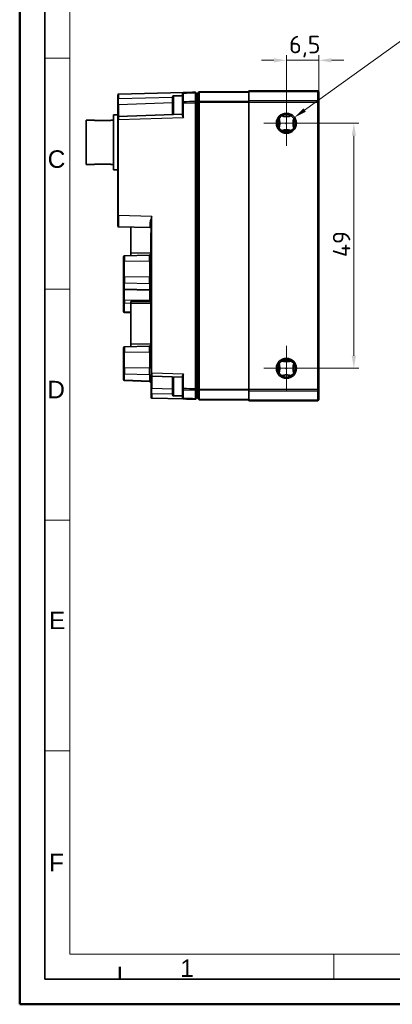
# Model space of a CAD drawing. Header units: millimetres. Extents: x 0 to 420, y 0 to 297.
# Tile 1 of 33: x 0 to 74, y 0 to 197. Entities that reach past the tile are written whole.
import ezdxf

# ---------------------------------------------------------------- set-up
doc = ezdxf.new("R2010")
doc.units = ezdxf.units.MM
doc.layers.get('0').update_dxf_attribs({"lineweight": 25})
for name, color, linetype, lineweight in [('001', 7, 'Continuous', 50), ('Bemaßung (ISO)', 7, 'Continuous', 18), ('Mittelpunktmarkierung (ISO)', 7, 'Continuous', 18), ('Sichtbar (ISO)', 7, 'Continuous', 35), ('Sichtbar schmal (ISO)', 7, 'Continuous', 25)]:
    doc.layers.add(name, color=color, linetype=linetype, lineweight=lineweight)
doc.layers.add('Symbole(DIN)', color=3, linetype='Continuous', lineweight=25, true_color=0x00ff00)
doc.styles.add('Aktuell-DIN', font='arial.ttf')
doc.styles.add('Notiztext (DIN)', font='isocpeur.ttf')
doc.dimstyles.new('Standard (DIN)', dxfattribs={"dimtxt": 3.5, "dimasz": 2.5, "dimexe": 1, "dimexo": 0, "dimgap": 0.7, "dimtad": 1, "dimtoh": 1, "dimrnd": 1e-08, "dimtxsty": 'Notiztext (DIN)', "dimcen": 0.09, "dimdle": 10, "dimclrd": 256, "dimclre": 256, "dimclrt": 256, "dimazin": 2, "dimtfac": 0.514286, "dimtdec": 4, "dimtmove": 0, "dimatfit": 3, "dimfxl": 1, "dimtolj": 1, "dimlwd": -1, "dimlwe": -1, "dimarcsym": 0})

# ---------------------------------------------------------------- blocks, each defined once
blk = doc.blocks.new('*D21')
at = {"layer": 'Bemaßung (ISO)', "transparency": 16777216}
for p, q in [((53.28, 176.17), (67.76, 176.17)), ((66.76, 173.67), (66.76, 129.67)), ((53.28, 127.17), (67.76, 127.17))]:
    blk.add_line(p, q, dxfattribs=at)
for points in [[(66.34, 173.67), (67.18, 173.67), (66.76, 176.17)], [(66.34, 129.67), (67.18, 129.67), (66.76, 127.17)]]:
    blk.add_solid(points, dxfattribs=at)
at = {"layer": 'Defpoints', "color": 0, "transparency": 16777216}
for p in [(53.28, 176.17), (53.28, 127.17), (66.76, 127.17)]:
    blk.add_point(p, dxfattribs=at)
at = {"layer": 'Bemaßung (ISO)', "transparency": 16777216, "insert": (62.56, 149.4), "char_height": 3.5, "attachment_point": 1, "rotation": 90, "style": 'Notiztext (DIN)'}
blk.add_mtext('\\A1;49', dxfattribs=at)
blk = doc.blocks.new('*D22')
at = {"layer": 'Bemaßung (ISO)', "transparency": 16777216}
for p, q in [((53.28, 176.17), (53.28, 189.76)), ((59.78, 180.31), (59.78, 189.76)), ((50.78, 188.76), (48.28, 188.76)), ((53.28, 188.76), (55.78, 188.76)), ((57.28, 188.76), (55.78, 188.76)), ((59.78, 188.76), (57.28, 188.76)), ((62.28, 188.76), (64.78, 188.76))]:
    blk.add_line(p, q, dxfattribs=at)
for points in [[(50.78, 189.17), (50.78, 188.34), (53.28, 188.76)], [(62.28, 189.17), (62.28, 188.34), (59.78, 188.76)]]:
    blk.add_solid(points, dxfattribs=at)
at = {"layer": 'Defpoints', "color": 0, "transparency": 16777216}
for p in [(53.28, 188.76), (59.78, 180.31), (53.28, 176.17)]:
    blk.add_point(p, dxfattribs=at)
at = {"layer": 'Bemaßung (ISO)', "transparency": 16777216, "insert": (53.82, 193.66), "char_height": 3.5, "attachment_point": 1, "style": 'Notiztext (DIN)'}
blk.add_mtext('\\A1;6,5', dxfattribs=at)
blk = doc.blocks.new('*D23')
at = {"layer": 'Bemaßung (ISO)', "transparency": 16777216}
for p, q in [((77.95, 193.95), (56.93, 178.8)), ((116.82, 193.95), (77.95, 193.95)), ((53.19, 176.17), (53.37, 176.17)), ((53.28, 176.08), (53.28, 176.26))]:
    blk.add_line(p, q, dxfattribs=at)
blk.add_solid([(56.69, 179.14), (57.18, 178.47), (54.91, 177.34)], dxfattribs=at)
at = {"layer": 'Defpoints', "color": 0, "transparency": 16777216}
for p in [(54.91, 177.34), (51.66, 175)]:
    blk.add_point(p, dxfattribs=at)
at = {"layer": 'Bemaßung (ISO)', "transparency": 16777216, "insert": (80.77, 199.2), "char_height": 3.5, "attachment_point": 1, "style": 'Notiztext (DIN)'}
blk.add_mtext('\\A1; 2x M4; 6,3 deep', dxfattribs=at)
blk = doc.blocks.new('Ränder Basler-A3')
at = {"layer": '001'}
for p, q in [((0, 0), (0, 297)), ((20, 7.5), (20, 5)), ((420, 0), (0, 0))]:
    blk.add_line(p, q, dxfattribs=at)
at = {"layer": '001', "color": 7, "linetype": 'Continuous', "lineweight": 35}
for p, q in [((5, 5), (5, 292)), ((415, 5), (5, 5))]:
    blk.add_line(p, q, dxfattribs=at)
at = {"layer": '001', "color": 7, "linetype": 'Continuous', "lineweight": 18}
for p, q in [((10, 10), (10, 287)), ((10, 189.16), (5, 189.16)), ((10, 143), (5, 143)), ((10, 96.83), (5, 96.83)), ((10, 50.67), (5, 50.67)), ((227, 10), (10, 10)), ((62.73, 10), (62.73, 5))]:
    blk.add_line(p, q, dxfattribs=at)
at = {"layer": 'Symbole(DIN)', "color": 250, "true_color": 0x3f3f3f, "char_height": 3.5, "attachment_point": 4, "style": 'Aktuell-DIN'}
for s, insert in [('\\fArial|b0|i0;C', (5.59, 168.98)), ('\\fArial|b0|i0;D', (5.5, 122.92)), ('\\fArial|b0|i0;E', (5.84, 76.77)), ('\\fArial|b0|i0;F', (5.83, 28.35)), ('\\fArial|b0|i0;1', (32.06, 7.21))]:
    blk.add_mtext(s, dxfattribs=dict(at, insert=insert))

msp = doc.modelspace()

# ---------------------------------------------------------------- linework, layer by layer
at = {"layer": 'Mittelpunktmarkierung (ISO)', "linetype": 'Continuous'}
for p, q in [((53.2836, 180.6733), (53.2836, 171.6733)), ((57.7836, 176.1733), (48.7836, 176.1733)), ((53.2836, 131.6733), (53.2836, 122.6733)), ((57.7836, 127.1733), (48.7836, 127.1733))]:
    msp.add_line(p, q, dxfattribs=at)
at = {"layer": 'Sichtbar (ISO)'}
for p, q in [((19.5736, 181.1418), (19.5736, 181.771)), ((19.5736, 181.1418), (19.5736, 179.9204)), ((19.7683, 181.9709), (32.7283, 182.3103)), ((30.5336, 178.0733), (30.5336, 181.4733)), ((30.7336, 181.6733), (32.5336, 181.6733)), ((32.5336, 182.0698), (32.5336, 180.3175)), ((35.5836, 181.6733), (35.3336, 181.6733)), ((35.5836, 182.2233), (35.8336, 182.4733)), ((35.5836, 182.2233), (35.5836, 182.2028)), ((35.5836, 180.3543), (35.5836, 182.2028)), ((35.8336, 182.4733), (45.7836, 182.4733)), ((35.8336, 182.3505), (35.8336, 182.4733)), ((35.8336, 182.3505), (35.8336, 180.556)), ((45.7836, 182.6733), (59.5336, 182.6733)), ((45.7836, 182.6733), (45.7836, 182.4686)), ((45.7836, 180.7174), (45.7836, 182.4686)), ((59.5336, 182.6733), (59.5336, 182.4686)), ((59.7836, 182.4233), (59.5336, 182.6733)), ((59.5336, 180.7174), (59.5336, 182.4686)), ((59.7836, 182.3209), (59.7836, 182.4233)), ((59.7836, 182.3209), (59.7836, 180.5157)), ((19.5736, 179.9204), (19.5736, 177.3263)), ((32.5336, 180.2371), (32.5336, 177.7467)), ((35.3336, 180.6733), (35.5836, 180.6733)), ((35.5836, 180.3543), (35.5836, 180.314)), ((35.5836, 123.0325), (35.5836, 180.314)), ((35.8336, 180.314), (35.8336, 180.556)), ((35.8336, 180.314), (35.8336, 123.0325)), ((45.7836, 180.7174), (45.7836, 180.314)), ((45.7836, 123.0325), (45.7836, 180.314)), ((59.5336, 180.7174), (59.5336, 180.314)), ((59.5336, 123.0325), (59.5336, 180.314)), ((59.7836, 180.314), (59.7836, 180.5157)), ((59.7836, 180.314), (59.7836, 123.0325)), ((18.7236, 166.8733), (18.7236, 177.8733)), ((19.5736, 177.8733), (18.7236, 177.8733)), ((19.5736, 176.8265), (19.5736, 177.3263)), ((32.5336, 177.9619), (19.7667, 177.5262)), ((13.2736, 167.9483), (13.2736, 176.7983)), ((14.9736, 176.7983), (13.2736, 176.7983)), ((14.9736, 176.7983), (14.9736, 176.7253)), ((18.1736, 176.7253), (14.9736, 176.7253)), ((18.7236, 176.7983), (18.1736, 176.7983)), ((18.1736, 176.7253), (18.1736, 176.7983)), ((19.5736, 176.8265), (19.5736, 157.7801)), ((51.7836, 175.2719), (51.7836, 177.0746)), ((54.1849, 174.6733), (52.3822, 174.6733)), ((14.9736, 167.9483), (13.2736, 167.9483)), ((14.9736, 168.0212), (18.1736, 168.0212)), ((14.9736, 168.0212), (14.9736, 167.9483)), ((18.1736, 167.9483), (18.1736, 168.0212)), ((18.7236, 167.9483), (18.1736, 167.9483)), ((19.5736, 166.8733), (18.7236, 166.8733)), ((19.5736, 155.6808), (19.5736, 157.7801)), ((26.2336, 156.2756), (26.2336, 126.2927)), ((19.7683, 155.4808), (26.0388, 155.3166)), ((22.2336, 155.4163), (22.2336, 150.2095)), ((26.1836, 152.2733), (26.1836, 154.2733)), ((26.2336, 154.2733), (26.1836, 154.2733)), ((26.1836, 152.2733), (26.1836, 131.2733)), ((20.9266, 149.6327), (25.944, 149.808)), ((22.2336, 149.6784), (22.2336, 150.2095)), ((20.7336, 148.6497), (20.7336, 149.4329)), ((20.7336, 148.6497), (20.7336, 145.5411)), ((20.7336, 144.4126), (20.7336, 145.5411)), ((20.7336, 144.4126), (20.7336, 143.1776)), ((20.7336, 143.1372), (20.7336, 143.1776)), ((20.7336, 143.1372), (20.7336, 140.9041)), ((20.9266, 142.9373), (25.944, 142.7621)), ((20.7336, 140.3496), (20.7336, 140.9041)), ((20.7336, 140.3496), (20.7336, 138.5903)), ((22.2336, 140.2119), (22.2336, 140.5048)), ((22.2336, 140.5048), (26.1836, 140.5048)), ((22.2336, 140.2119), (22.2336, 132.0095)), ((26.1099, 140.688), (26.1099, 141.395)), ((20.7336, 138.5136), (20.7336, 138.5903)), ((20.9266, 138.3138), (22.2336, 138.2681)), ((22.2336, 131.4784), (22.2336, 132.0095)), ((20.7336, 130.4497), (20.7336, 131.2329)), ((20.7336, 130.4497), (20.7336, 127.3411)), ((20.9266, 131.4327), (25.944, 131.608)), ((26.1836, 129.2733), (26.1836, 131.2733)), ((26.2336, 129.2733), (26.1836, 129.2733)), ((51.7836, 126.2719), (51.7836, 128.0746)), ((52.3822, 128.6733), (54.1849, 128.6733)), ((20.7336, 126.2126), (20.7336, 127.3411)), ((20.7336, 126.2126), (20.7336, 124.9776)), ((26.2336, 125.7929), (26.2336, 126.2927)), ((20.7336, 124.9372), (20.7336, 124.9776)), ((20.9266, 124.7373), (25.944, 124.5621)), ((26.2336, 125.7929), (26.2336, 123.1795)), ((26.4267, 125.593), (32.5336, 125.3846)), ((30.5336, 121.8733), (30.5336, 125.2733)), ((32.5336, 125.5998), (32.5336, 123.1094)), ((26.2336, 123.1795), (26.2336, 122.0303)), ((32.5336, 123.0291), (32.5336, 121.2767)), ((35.5836, 122.6733), (35.3336, 122.6733)), ((35.5836, 123.0325), (35.5836, 122.9922)), ((35.5836, 121.1437), (35.5836, 122.9922)), ((35.8336, 122.7905), (35.8336, 123.0325)), ((35.8336, 122.7905), (35.8336, 120.996)), ((45.7836, 123.0325), (45.7836, 122.6291)), ((45.7836, 120.8779), (45.7836, 122.6291)), ((59.5336, 123.0325), (59.5336, 122.6291)), ((59.5336, 120.8779), (59.5336, 122.6291)), ((59.7836, 122.8308), (59.7836, 123.0325)), ((59.7836, 122.8308), (59.7836, 121.0256)), ((26.2336, 121.4011), (26.2336, 122.0303)), ((32.7283, 121.0362), (26.4283, 121.2012)), ((30.7336, 121.6733), (32.5336, 121.6733)), ((35.3336, 121.6733), (35.5836, 121.6733)), ((35.5836, 121.1437), (35.5836, 121.1233)), ((35.8336, 120.8733), (35.5836, 121.1233)), ((35.8336, 120.8733), (35.8336, 120.996)), ((45.7836, 120.8733), (35.8336, 120.8733)), ((45.7836, 120.8779), (45.7836, 120.6733)), ((59.5336, 120.6733), (45.7836, 120.6733)), ((59.5336, 120.6733), (59.7836, 120.9233)), ((59.5336, 120.8779), (59.5336, 120.6733)), ((59.7836, 120.9233), (59.7836, 121.0256))]:
    msp.add_line(p, q, dxfattribs=at)
for centre, radius in [((53.2836, 176.1733), 2), ((53.2836, 176.1733), 1.75), ((53.2836, 176.1733), 0.0857), ((53.2836, 127.1733), 2), ((53.2836, 127.1733), 1.75), ((53.2836, 127.1733), 0.0857)]:
    msp.add_circle(centre, radius, dxfattribs=at)
for centre, radius, start, end in [((19.7736, 181.771), 0.2, 91.5, 180), ((30.7336, 181.4733), 0.2, 90, 180), ((32.7336, 182.1103), 0.2, 91.5, 180), ((19.7736, 177.3263), 0.2, 91.954526, 180), ((30.7336, 178.0733), 0.2, 180, 241.650842), ((19.7736, 155.6808), 0.2, 180, 268.5), ((26.0336, 155.1167), 0.2, 0, 88.5), ((20.9336, 149.4329), 0.2, 92, 180), ((25.9336, 150.1078), 0.3, 272, 326.44269), ((20.9336, 143.1372), 0.2, 180, 268), ((25.9336, 142.4623), 0.3, 33.55731, 88), ((20.9336, 138.5136), 0.2, 180, 268), ((20.9336, 131.2329), 0.2, 92, 180), ((25.9336, 131.9078), 0.3, 272, 326.44269), ((20.9336, 124.9372), 0.2, 180, 268), ((25.9336, 124.2623), 0.3, 0, 88), ((26.4336, 125.7929), 0.2, 180, 268.045474), ((30.7336, 125.2733), 0.2, 118.349158, 180), ((26.4336, 121.4011), 0.2, 180, 268.5), ((30.7336, 121.8733), 0.2, 180, 270), ((32.7336, 121.2362), 0.2, 180, 268.5)]:
    msp.add_arc(centre, radius, start, end, dxfattribs=at)
for points, knots in [([(32.5336, 182.1103), (32.5336, 182.1103), (32.5336, 182.11), (32.5336, 182.1068), (32.5336, 182.1006), (32.5336, 182.0851), (32.5336, 182.0779), (32.5336, 182.0698)], [0, 0, 0, 0, 0.00149696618, 0.00149696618, 0.00629615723, 0.00629615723, 0.00929565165, 0.00929565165, 0.00929565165, 0.00929565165]), ([(35.1336, 182.3733), (35.1334, 182.3733), (35.1332, 182.3688), (35.1329, 182.346), (35.133, 182.3209), (35.1334, 182.2779), (35.1334, 182.2676), (35.1336, 182.2567), (35.1336, 182.2547), (35.1336, 182.2528), (35.1336, 182.2508)], [22.25685294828, 22.25685294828, 22.25685294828, 22.25685294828, 22.25998639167, 22.25998639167, 22.2649999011, 22.2649999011, 22.2664478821, 22.2664478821, 22.2664478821, 22.26670606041, 22.26670606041, 22.26670606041, 22.26670606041]), ([(35.1336, 182.2508), (35.1336, 182.0846), (35.1336, 181.9241), (35.1336, 181.6113), (35.1336, 181.4596), (35.1336, 181.1679), (35.1336, 181.0279), (35.1336, 180.7601), (35.1336, 180.6327), (35.1336, 180.5107)], [22.26670606, 22.26670606, 22.26670606, 22.26670606, 22.329817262, 22.329817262, 22.393319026, 22.393319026, 22.456562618, 22.456562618, 22.51967382, 22.51967382, 22.51967382, 22.51967382]), ([(35.3336, 182.1356), (35.3336, 182.1362), (35.3336, 182.1369), (35.3336, 182.1376), (35.3336, 182.1414), (35.3336, 182.1451), (35.3336, 182.1601), (35.3336, 182.1689), (35.3336, 182.1769), (35.3336, 182.1785), (35.3336, 182.1785)], [-22.26670606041, -22.26670606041, -22.26670606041, -22.26670606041, -22.2664478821, -22.2664478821, -22.2664478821, -22.2649999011, -22.2649999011, -22.25998639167, -22.25998639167, -22.25685294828, -22.25685294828, -22.25685294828, -22.25685294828]), ([(35.3336, 180.3537), (35.3336, 180.4786), (35.3336, 180.609), (35.3336, 180.8833), (35.3336, 181.0266), (35.3336, 181.3253), (35.3336, 181.4807), (35.3336, 181.8011), (35.3336, 181.9654), (35.3336, 182.1356)], [-22.51967382, -22.51967382, -22.51967382, -22.51967382, -22.456562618, -22.456562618, -22.393319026, -22.393319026, -22.329817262, -22.329817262, -22.26670606, -22.26670606, -22.26670606, -22.26670606]), ([(32.5336, 180.3175), (32.5336, 180.3145), (32.5336, 180.3112), (32.5336, 180.2963), (32.5336, 180.2822), (32.5336, 180.2572), (32.5336, 180.2471), (32.5336, 180.2371)], [0, 0, 0, 0, 0.00149696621, 0.00149696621, 0.00629615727, 0.00629615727, 0.00929565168, 0.00929565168, 0.00929565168, 0.00929565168]), ([(35.1336, 180.5107), (35.1335, 180.5011), (35.1334, 180.4904), (35.133, 180.4448), (35.1329, 180.4027), (35.1332, 180.3286), (35.1334, 180.2989), (35.1336, 180.2689)], [22.5196738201, 22.5196738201, 22.5196738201, 22.5196738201, 22.52137842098, 22.52137842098, 22.52639294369, 22.52639294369, 22.52952702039, 22.52952702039, 22.52952702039, 22.52952702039]), ([(35.1336, 180.2689), (35.1336, 179.4713), (35.1336, 178.6863), (35.1336, 177.0943), (35.1336, 176.3004), (35.1336, 173.9171), (35.1336, 172.3278), (35.1336, 169.1497), (35.1336, 167.5611), (35.1336, 161.2062), (35.1336, 156.4396), (35.1336, 151.6733), (35.1336, 146.9069), (35.1336, 142.1411), (35.1336, 135.7851), (35.1336, 134.1959), (35.1336, 131.0195), (35.1336, 129.4341), (35.1336, 127.0449), (35.1336, 126.2454), (35.1336, 124.6592), (35.1336, 123.8765), (35.1336, 123.0776)], [-0.23770571, -0.23770571, -0.23770571, -0.23770571, 0, 0, 0.23866895, 0.23866895, 0.71530742, 0.71530742, 1.19194797, 1.19194797, 2.62186129, 2.62186129, 2.62186129, 4.0517746, 4.0517746, 4.52841518, 4.52841518, 5.00505364, 5.00505364, 5.24337078, 5.24337078, 5.48142841, 5.48142841, 5.48142841, 5.48142841]), ([(35.3336, 180.2689), (35.3336, 180.2794), (35.3336, 180.2898), (35.3336, 180.3158), (35.3336, 180.3306), (35.3336, 180.3466), (35.3336, 180.3503), (35.3336, 180.3537)], [-22.52952702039, -22.52952702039, -22.52952702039, -22.52952702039, -22.52639294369, -22.52639294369, -22.52137842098, -22.52137842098, -22.5196738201, -22.5196738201, -22.5196738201, -22.5196738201]), ([(35.3336, 123.0776), (35.3336, 123.8765), (35.3336, 124.6592), (35.3336, 126.2454), (35.3336, 127.0449), (35.3336, 129.4341), (35.3336, 131.0195), (35.3336, 134.1959), (35.3336, 135.7851), (35.3336, 142.1411), (35.3336, 146.9069), (35.3336, 151.6733), (35.3336, 156.4396), (35.3336, 161.2062), (35.3336, 167.5611), (35.3336, 169.1497), (35.3336, 172.3278), (35.3336, 173.9171), (35.3336, 176.3004), (35.3336, 177.0943), (35.3336, 178.6863), (35.3336, 179.4713), (35.3336, 180.2689)], [-5.48142841, -5.48142841, -5.48142841, -5.48142841, -5.24337078, -5.24337078, -5.00505364, -5.00505364, -4.52841518, -4.52841518, -4.0517746, -4.0517746, -2.62186129, -2.62186129, -2.62186129, -1.19194797, -1.19194797, -0.71530742, -0.71530742, -0.23866895, -0.23866895, 0, 0, 0.23770571, 0.23770571, 0.23770571, 0.23770571]), ([(32.7283, 177.2688), (32.6835, 177.3513), (32.6354, 177.4397), (32.579, 177.565), (32.5628, 177.6056), (32.5404, 177.6803), (32.5335, 177.7147), (32.5336, 177.7467)], [0, 0, 0, 0, 0.0281710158, 0.0281710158, 0.0422565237, 0.0422565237, 0.0555891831, 0.0555891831, 0.0555891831, 0.0555891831]), ([(52.3822, 177.6733), (52.4476, 177.6362), (52.5175, 177.607), (52.7891, 177.5226), (53.0558, 177.5072), (53.5113, 177.5072), (53.7781, 177.5226), (54.0496, 177.607), (54.1195, 177.6362), (54.1849, 177.6733)], [0.05648451, 0.05648451, 0.05648451, 0.05648451, 0.080483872, 0.080483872, 0.148799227, 0.148799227, 0.217114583, 0.217114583, 0.241113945, 0.241113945, 0.241113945, 0.241113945]), ([(51.7836, 177.0746), (51.7225, 176.7729), (51.6897, 176.4638), (51.6897, 175.8827), (51.7225, 175.5736), (51.7836, 175.2719)], [-2.360164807, -2.360164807, -2.360164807, -2.360164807, -2.272990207, -2.272990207, -2.185815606, -2.185815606, -2.185815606, -2.185815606]), ([(51.7836, 175.2719), (51.8201, 175.3376), (51.8498, 175.4072), (51.9342, 175.6788), (51.9496, 175.9455), (51.9496, 176.401), (51.9342, 176.6678), (51.8498, 176.9393), (51.8201, 177.0089), (51.7836, 177.0746)], [-0.241113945, -0.241113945, -0.241113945, -0.241113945, -0.217114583, -0.217114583, -0.148799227, -0.148799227, -0.080483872, -0.080483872, -0.05648451, -0.05648451, -0.05648451, -0.05648451]), ([(54.7836, 177.0746), (54.7465, 177.0092), (54.7173, 176.9393), (54.6329, 176.6678), (54.6175, 176.401), (54.6175, 175.9455), (54.6329, 175.6788), (54.7173, 175.4072), (54.7465, 175.3373), (54.7836, 175.2719)], [0.05648451, 0.05648451, 0.05648451, 0.05648451, 0.080483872, 0.080483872, 0.148799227, 0.148799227, 0.217114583, 0.217114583, 0.241113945, 0.241113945, 0.241113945, 0.241113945]), ([(54.1849, 174.6733), (54.1192, 174.7098), (54.0496, 174.7395), (53.7781, 174.8239), (53.5113, 174.8393), (53.0558, 174.8393), (52.7891, 174.8239), (52.5175, 174.7395), (52.4479, 174.7098), (52.3822, 174.6733)], [-0.241113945, -0.241113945, -0.241113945, -0.241113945, -0.217114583, -0.217114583, -0.148799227, -0.148799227, -0.080483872, -0.080483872, -0.05648451, -0.05648451, -0.05648451, -0.05648451]), ([(52.3822, 174.6733), (52.5522, 174.6391), (52.7217, 174.6132), (53.129, 174.5754), (53.3962, 174.5729), (53.8391, 174.6118), (54.0169, 174.6392), (54.1849, 174.6733)], [-2.33404663, -2.33404663, -2.33404663, -2.33404663, -2.284091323, -2.284091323, -2.210816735, -2.210816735, -2.160817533, -2.160817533, -2.160817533, -2.160817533]), ([(51.7836, 128.0746), (51.7225, 127.7729), (51.6897, 127.4638), (51.6897, 126.8827), (51.7225, 126.5736), (51.7836, 126.2719)], [2.185815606, 2.185815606, 2.185815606, 2.185815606, 2.272990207, 2.272990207, 2.360164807, 2.360164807, 2.360164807, 2.360164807]), ([(51.7836, 126.2719), (51.8201, 126.3376), (51.8498, 126.4072), (51.9342, 126.6788), (51.9496, 126.9455), (51.9496, 127.401), (51.9342, 127.6678), (51.8498, 127.9393), (51.8201, 128.0089), (51.7836, 128.0746)], [-0.241113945, -0.241113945, -0.241113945, -0.241113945, -0.217114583, -0.217114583, -0.148799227, -0.148799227, -0.080483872, -0.080483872, -0.05648451, -0.05648451, -0.05648451, -0.05648451]), ([(52.3822, 128.6733), (52.5522, 128.7074), (52.7217, 128.7333), (53.129, 128.7711), (53.3962, 128.7737), (53.8391, 128.7347), (54.0169, 128.7073), (54.1849, 128.6733)], [-2.33404663, -2.33404663, -2.33404663, -2.33404663, -2.284091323, -2.284091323, -2.210816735, -2.210816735, -2.160817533, -2.160817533, -2.160817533, -2.160817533]), ([(54.1849, 128.6733), (54.1192, 128.6367), (54.0496, 128.607), (53.7781, 128.5226), (53.5113, 128.5072), (53.0558, 128.5072), (52.7891, 128.5226), (52.5175, 128.607), (52.4479, 128.6367), (52.3822, 128.6733)], [0.05648451, 0.05648451, 0.05648451, 0.05648451, 0.080483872, 0.080483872, 0.148799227, 0.148799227, 0.217114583, 0.217114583, 0.241113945, 0.241113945, 0.241113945, 0.241113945]), ([(54.7836, 128.0746), (54.7465, 128.0092), (54.7173, 127.9393), (54.6329, 127.6678), (54.6175, 127.401), (54.6175, 126.9455), (54.6329, 126.6788), (54.7173, 126.4072), (54.7465, 126.3373), (54.7836, 126.2719)], [0.05648451, 0.05648451, 0.05648451, 0.05648451, 0.080483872, 0.080483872, 0.148799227, 0.148799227, 0.217114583, 0.217114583, 0.241113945, 0.241113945, 0.241113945, 0.241113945]), ([(32.5336, 125.5998), (32.5335, 125.6318), (32.5404, 125.6662), (32.5628, 125.741), (32.579, 125.7815), (32.6354, 125.9068), (32.6835, 125.9953), (32.7283, 126.0777)], [0.1265069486, 0.1265069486, 0.1265069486, 0.1265069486, 0.139839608, 0.139839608, 0.1539251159, 0.1539251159, 0.1820961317, 0.1820961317, 0.1820961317, 0.1820961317]), ([(52.3822, 125.6733), (52.4476, 125.7103), (52.5175, 125.7395), (52.7891, 125.8239), (53.0558, 125.8393), (53.5113, 125.8393), (53.7781, 125.8239), (54.0496, 125.7395), (54.1195, 125.7103), (54.1849, 125.6733)], [1.373051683, 1.373051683, 1.373051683, 1.373051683, 1.397051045, 1.397051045, 1.4653664, 1.4653664, 1.533681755, 1.533681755, 1.557681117, 1.557681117, 1.557681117, 1.557681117]), ([(32.5336, 123.1094), (32.5336, 123.103), (32.5336, 123.0965), (32.5336, 123.0798), (32.5336, 123.07), (32.5336, 123.0485), (32.5336, 123.0375), (32.5336, 123.0291)], [0, 0, 0, 0, 0.00193688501, 0.00193688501, 0.00503590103, 0.00503590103, 0.00929565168, 0.00929565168, 0.00929565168, 0.00929565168]), ([(35.1336, 123.0776), (35.1334, 123.0476), (35.1332, 123.0179), (35.1329, 122.9439), (35.133, 122.9017), (35.1334, 122.8579), (35.1334, 122.8487), (35.1336, 122.8403), (35.1336, 122.8387), (35.1336, 122.8373), (35.1336, 122.8358)], [5.48142840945, 5.48142840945, 5.48142840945, 5.48142840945, 5.4845617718, 5.4845617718, 5.48957515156, 5.48957515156, 5.49102333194, 5.49102333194, 5.49102333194, 5.49128151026, 5.49128151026, 5.49128151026, 5.49128151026]), ([(35.1336, 122.8358), (35.1336, 122.7139), (35.1336, 122.5864), (35.1336, 122.3181), (35.1336, 122.1775), (35.1336, 121.8857), (35.1336, 121.7346), (35.1336, 121.4224), (35.1336, 121.2621), (35.1336, 121.0957)], [5.49128151, 5.49128151, 5.49128151, 5.49128151, 5.554392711, 5.554392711, 5.617894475, 5.617894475, 5.681138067, 5.681138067, 5.74424927, 5.74424927, 5.74424927, 5.74424927]), ([(35.3336, 122.9928), (35.3336, 122.9933), (35.3336, 122.9939), (35.3336, 122.9944), (35.3336, 122.9974), (35.3336, 123.0006), (35.3336, 123.0159), (35.3336, 123.0307), (35.3336, 123.0567), (35.3336, 123.0671), (35.3336, 123.0776)], [-5.49128151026, -5.49128151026, -5.49128151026, -5.49128151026, -5.49102333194, -5.49102333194, -5.49102333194, -5.48957515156, -5.48957515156, -5.4845617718, -5.4845617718, -5.48142840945, -5.48142840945, -5.48142840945, -5.48142840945]), ([(35.3336, 121.211), (35.3336, 121.3813), (35.3336, 121.5455), (35.3336, 121.8651), (35.3336, 122.0199), (35.3336, 122.3187), (35.3336, 122.4627), (35.3336, 122.7375), (35.3336, 122.868), (35.3336, 122.9928)], [-5.74424927, -5.74424927, -5.74424927, -5.74424927, -5.681138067, -5.681138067, -5.617894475, -5.617894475, -5.554392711, -5.554392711, -5.49128151, -5.49128151, -5.49128151, -5.49128151]), ([(32.5336, 121.2767), (32.5336, 121.2715), (32.5336, 121.2666), (32.5336, 121.2552), (32.5336, 121.2495), (32.5336, 121.2393), (32.5336, 121.2362), (32.5336, 121.2362)], [0, 0, 0, 0, 0.00193688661, 0.00193688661, 0.00503590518, 0.00503590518, 0.00929565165, 0.00929565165, 0.00929565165, 0.00929565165]), ([(35.1336, 121.0957), (35.1334, 121.0716), (35.1332, 121.0502), (35.1329, 121.0038), (35.133, 120.9847), (35.1334, 120.9749), (35.1335, 120.9737), (35.1336, 120.9734), (35.1336, 120.9733), (35.1336, 120.9733), (35.1336, 120.9733)], [5.74424926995, 5.74424926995, 5.74424926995, 5.74424926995, 5.74739345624, 5.74739345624, 5.7524241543, 5.7524241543, 5.7538428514, 5.7538428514, 5.7538428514, 5.75410238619, 5.75410238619, 5.75410238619, 5.75410238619]), ([(35.3336, 121.168), (35.3336, 121.168), (35.3336, 121.168), (35.3336, 121.1681), (35.3336, 121.1682), (35.3336, 121.1686), (35.3336, 121.172), (35.3336, 121.1787), (35.3336, 121.195), (35.3336, 121.2025), (35.3336, 121.211)], [-5.75410238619, -5.75410238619, -5.75410238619, -5.75410238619, -5.7538428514, -5.7538428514, -5.7538428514, -5.7524241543, -5.7524241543, -5.74739345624, -5.74739345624, -5.74424926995, -5.74424926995, -5.74424926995, -5.74424926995])]:
    msp.add_open_spline(points, degree=3, knots=knots, dxfattribs=at)
for points, degree in [([(35.1336, 182.3733), (34.3319, 182.3523), (33.5301, 182.3313), (32.7283, 182.3103)], 3), ([(35.1336, 182.3733), (35.3336, 182.1785)], 1), ([(26.1099, 141.395), (26.1099, 141.5232), (26.1498, 141.6377), (26.1836, 141.7314)], 3), ([(26.1252, 140.5049), (26.116, 140.5676), (26.1099, 140.6294), (26.1099, 140.688)], 3), ([(32.7283, 121.0362), (33.5301, 121.0152), (34.3319, 120.9943), (35.1336, 120.9733)], 3)]:
    msp.add_open_spline(points, degree=degree, dxfattribs=at)
at = {"layer": 'Sichtbar schmal (ISO)'}
for p, q in [((19.7683, 181.09), (30.5336, 181.3719)), ((30.7336, 181.6733), (30.7336, 177.9005)), ((32.7283, 180.4782), (32.7283, 182.1887)), ((35.5836, 182.2028), (35.8336, 182.3505)), ((45.7836, 182.3505), (35.8336, 182.3505)), ((59.5336, 182.4686), (45.7836, 182.4686)), ((59.7836, 182.3209), (59.5336, 182.4686)), ((19.7683, 179.8687), (19.7683, 181.09)), ((30.5336, 180.2673), (19.7683, 179.8687)), ((32.5336, 180.2371), (32.7283, 180.2371)), ((32.7283, 177.2688), (32.7283, 180.2371)), ((35.5836, 180.3543), (35.8336, 180.556)), ((35.5836, 180.314), (35.8336, 180.314)), ((35.8336, 180.556), (45.7836, 180.556)), ((45.7836, 180.314), (35.8336, 180.314)), ((45.7836, 180.7174), (59.5336, 180.7174)), ((59.5336, 180.314), (45.7836, 180.314)), ((59.7836, 180.5157), (59.5336, 180.7174)), ((59.5336, 180.314), (59.7836, 180.314)), ((32.7283, 177.2688), (19.7683, 176.8265)), ((19.5736, 176.8265), (19.7683, 176.8265)), ((19.7683, 157.7801), (19.7683, 176.8265)), ((19.5736, 157.7801), (19.7683, 157.7801)), ((19.7683, 157.7801), (26.4283, 157.6057)), ((26.4283, 126.2927), (26.4283, 157.6057)), ((26.2336, 152.2733), (26.1836, 152.2733)), ((20.9266, 149.6327), (20.9266, 148.5759)), ((26.1836, 150.2095), (22.2336, 150.2095)), ((25.944, 148.5112), (25.944, 149.808)), ((20.9266, 145.4673), (20.9266, 148.5759)), ((25.944, 148.5112), (20.9266, 148.5759)), ((25.944, 148.5112), (25.944, 145.4027)), ((20.9266, 145.4673), (20.9266, 144.2268)), ((25.944, 145.4027), (20.9266, 145.4673)), ((20.9266, 142.9919), (20.9266, 144.2268)), ((25.944, 144.064), (20.9266, 144.2268)), ((25.944, 144.064), (25.944, 145.4027)), ((25.944, 144.064), (25.944, 142.829)), ((20.9266, 142.9919), (20.9266, 142.9373)), ((25.944, 142.829), (20.9266, 142.9919)), ((20.9266, 140.8041), (20.9266, 142.9373)), ((25.944, 142.7621), (25.944, 142.829)), ((25.944, 142.7621), (25.944, 142.0626)), ((25.944, 142.0626), (25.944, 140.7165)), ((20.9266, 140.8041), (20.9266, 140.1765)), ((25.944, 140.7165), (20.9266, 140.8041)), ((20.9266, 138.4172), (20.9266, 140.1765)), ((22.2336, 140.137), (20.9266, 140.1765)), ((22.2336, 140.2119), (26.1836, 140.2119)), ((25.944, 140.5048), (25.944, 140.7165)), ((26.1099, 141.395), (26.1836, 141.3959)), ((20.9266, 138.4172), (20.9266, 138.3138)), ((22.2336, 138.3776), (20.9266, 138.4172)), ((26.1836, 132.0095), (22.2336, 132.0095)), ((20.9266, 131.4327), (20.9266, 130.3759)), ((20.9266, 127.2673), (20.9266, 130.3759)), ((25.944, 130.3112), (20.9266, 130.3759)), ((25.944, 130.3112), (25.944, 131.608)), ((25.944, 130.3112), (25.944, 127.2027)), ((26.2336, 131.2733), (26.1836, 131.2733)), ((20.9266, 127.2673), (20.9266, 126.0268)), ((25.944, 127.2027), (20.9266, 127.2673)), ((20.9266, 124.7919), (20.9266, 126.0268)), ((25.944, 125.864), (20.9266, 126.0268)), ((25.944, 125.864), (25.944, 127.2027)), ((26.2336, 126.2927), (26.4283, 126.2927)), ((26.4283, 126.2927), (32.7283, 126.0777)), ((32.7283, 123.1094), (32.7283, 126.0777)), ((20.9266, 124.7919), (20.9266, 124.7373)), ((25.944, 124.629), (20.9266, 124.7919)), ((25.944, 125.864), (25.944, 124.629)), ((25.944, 124.5621), (25.944, 124.629)), ((30.7336, 125.446), (30.7336, 121.6733)), ((26.4283, 122.0821), (26.4283, 123.2312)), ((26.4283, 123.2312), (30.5336, 123.0792)), ((30.5336, 121.9746), (26.4283, 122.0821)), ((32.7283, 123.1094), (32.5336, 123.1094)), ((32.7283, 121.1578), (32.7283, 122.8683)), ((35.5836, 123.0325), (35.8336, 123.0325)), ((35.8336, 122.7905), (35.5836, 122.9922)), ((35.8336, 123.0325), (45.7836, 123.0325)), ((45.7836, 122.7905), (35.8336, 122.7905)), ((45.7836, 123.0325), (59.5336, 123.0325)), ((59.5336, 122.6291), (45.7836, 122.6291)), ((59.5336, 123.0325), (59.7836, 123.0325)), ((59.5336, 122.6291), (59.7836, 122.8308)), ((35.8336, 120.996), (35.5836, 121.1437)), ((35.8336, 120.996), (45.7836, 120.996)), ((45.7836, 120.8779), (59.5336, 120.8779)), ((59.5336, 120.8779), (59.7836, 121.0256))]:
    msp.add_line(p, q, dxfattribs=at)
for centre, major_axis, ratio, start_param, end_param in [((19.7736, 181.1418), (-0.2, 0), 0.25881905, 0, 1.54461639), ((19.7736, 181.2708), (-0.0052, 0.7001), 0.00973792, 0.00018216, 1.83188497), ((32.7336, 182.0698), (-0.2, 0), 0.59460767, 4.73856892, 6.28318531), ((19.7736, 179.9204), (-0.2, 0), 0.25881905, 0, 1.54461639), ((19.7736, 179.3018), (0.0074, 2.2018), 0.0033565, 1.31041053, 2.50899612), ((32.7336, 180.3175), (-0.2, 0), 0.80401599, 4.73856892, 6.28318531), ((19.7736, 176.8261), (-0.0068, 0.7002), 0.00747034, 0.00018211, 1.57008563), ((19.7736, 157.7815), (0.0052, 2.3007), 0.00227418, 1.5714272, 3.14153831), ((26.0336, 157.6176), (0.0052, -2.3009), 0.00227363, 6.28312059, 7.2874845), ((26.0336, 156.2756), (0.2, 0), 0.53621308, 0, 1.53466774), ((20.9336, 148.6497), (-0.2, 0), 0.3692112, 0, 1.53588974), ((25.9336, 148.4005), (-0.3, 0), 0.3692112, 3.7272782, 4.6774824), ((20.9336, 145.5411), (-0.2, 0), 0.3692112, 0, 1.53588974), ((20.9336, 144.4126), (-0.2, 0), 0.92934552, 0, 1.53588974), ((25.9336, 145.292), (0.3, 0), 0.3692112, 0.58568554, 1.53588974), ((25.9336, 143.7854), (0.3, 0), 0.92934552, 0.58568554, 1.53588974), ((20.9336, 143.1776), (-0.2, 0), 0.92934552, 0, 1.53588974), ((25.9336, 142.5504), (0.3, 0), 0.92934552, 0.58568554, 1.53588974), ((25.9336, 141.9127), (0.3, 0), 0.5, 0.58568554, 1.53588974), ((20.9336, 140.9041), (-0.2, 0), 0.5, 0, 1.53588974), ((20.9336, 140.3496), (-0.2, 0), 0.8660254, 0, 1.53588974), ((25.9336, 140.5666), (0.3, 0), 0.5, 0.94231067, 1.53588974), ((20.9336, 138.5903), (-0.2, 0), 0.8660254, 0, 1.53588974), ((20.9336, 130.4497), (-0.2, 0), 0.36921122, 0, 1.53588974), ((25.9336, 130.2005), (-0.3, 0), 0.36921122, 3.7272782, 4.6774824), ((20.9336, 127.3411), (-0.2, 0), 0.36921122, 0, 1.53588974), ((20.9336, 126.2126), (-0.2, 0), 0.92934551, 0, 1.53588974), ((25.9336, 127.092), (0.3, 0), 0.36921122, 0, 1.53588974), ((26.4336, 126.2932), (0.0068, 0.7002), 0.00747034, 1.57150702, 3.14141055), ((20.9336, 124.9776), (-0.2, 0), 0.92934551, 0, 1.53588974), ((25.9336, 125.5854), (0.3, 0), 0.92934551, 0, 1.53588974), ((25.9336, 124.3504), (0.3, 0), 0.92934551, 0, 1.53588974), ((26.4336, 123.7981), (-0.0074, 2.2018), 0.0033565, 0.61757435, 1.83118212), ((26.4336, 123.1795), (-0.2, 0), 0.25881905, 4.73856892, 6.28318531), ((26.4336, 122.0303), (-0.2, 0), 0.25881905, 4.73856892, 6.28318531), ((26.4336, 121.9013), (0.0052, 0.7001), 0.00973792, 1.30970769, 3.1414105), ((32.7336, 123.0291), (-0.2, 0), 0.80401599, 0, 1.54461639), ((32.7336, 121.2767), (-0.2, 0), 0.59460767, 0, 1.54461639)]:
    msp.add_ellipse(centre, major_axis=major_axis, ratio=ratio, start_param=start_param, end_param=end_param, dxfattribs=at)
for points, knots in [([(32.7283, 182.1887), (32.7281, 182.2128), (32.7279, 182.2345), (32.7276, 182.2809), (32.7277, 182.2997), (32.7281, 182.3091), (32.7282, 182.3103), (32.7283, 182.3103)], [-0.00929565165, -0.00929565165, -0.00929565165, -0.00929565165, -0.00629615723, -0.00629615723, -0.00149696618, -0.00149696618, 0, 0, 0, 0]), ([(32.7283, 180.2371), (32.7281, 180.2671), (32.7279, 180.2975), (32.7276, 180.3724), (32.7277, 180.4146), (32.7281, 180.4594), (32.7282, 180.4693), (32.7283, 180.4782)], [-0.00929565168, -0.00929565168, -0.00929565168, -0.00929565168, -0.00629615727, -0.00629615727, -0.00149696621, -0.00149696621, 0, 0, 0, 0]), ([(26.4283, 157.6057), (26.3828, 157.5016), (26.3374, 157.3972), (26.2508, 157.1894), (26.2096, 157.0859), (26.1729, 156.9829), (26.1412, 156.8942), (26.113, 156.8061), (26.0609, 156.6047), (26.0407, 156.4907), (26.0408, 156.3827)], [-0.000608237, -0.000608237, -0.000608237, -0.000608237, 0.036024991, 0.036024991, 0.072658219, 0.072658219, 0.072658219, 0.104200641, 0.104200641, 0.145924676, 0.145924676, 0.145924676, 0.145924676]), ([(26.2336, 156.2756), (26.2336, 156.3929), (26.2437, 156.5169), (26.2699, 156.7359), (26.2841, 156.8317), (26.3, 156.9282), (26.3184, 157.0402), (26.3391, 157.1528), (26.3826, 157.3789), (26.4055, 157.4924), (26.4283, 157.6057)], [-0.145924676, -0.145924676, -0.145924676, -0.145924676, -0.104200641, -0.104200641, -0.072658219, -0.072658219, -0.072658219, -0.036024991, -0.036024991, 0.000608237, 0.000608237, 0.000608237, 0.000608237]), ([(32.7283, 122.8683), (32.7279, 122.8936), (32.7277, 122.9265), (32.7277, 122.9912), (32.7277, 123.0206), (32.728, 123.0705), (32.7281, 123.0901), (32.7283, 123.1094)], [-0.00929565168, -0.00929565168, -0.00929565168, -0.00929565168, -0.00503590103, -0.00503590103, -0.00193688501, -0.00193688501, 0, 0, 0, 0]), ([(32.7283, 121.0362), (32.7279, 121.0363), (32.7277, 121.0455), (32.7277, 121.0761), (32.7277, 121.0934), (32.728, 121.1277), (32.7281, 121.1423), (32.7283, 121.1578)], [-0.00929565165, -0.00929565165, -0.00929565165, -0.00929565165, -0.00503590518, -0.00503590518, -0.00193688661, -0.00193688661, 0, 0, 0, 0])]:
    msp.add_open_spline(points, degree=3, knots=knots, dxfattribs=at)
for points, degree in [([(32.7283, 182.1887), (33.5301, 182.2094), (34.3319, 182.2301), (35.1336, 182.2508)], 3), ([(35.1336, 182.2508), (35.3336, 182.1356)], 1), ([(35.1336, 180.5107), (34.3319, 180.4998), (33.5301, 180.489), (32.7283, 180.4782)], 3), ([(32.7283, 180.2371), (33.5301, 180.2477), (34.3319, 180.2583), (35.1336, 180.2689)], 3), ([(35.1336, 180.5107), (35.3336, 180.3537)], 1), ([(35.3336, 180.2689), (35.1336, 180.2689)], 1), ([(35.1336, 123.0776), (34.3319, 123.0882), (33.5301, 123.0988), (32.7283, 123.1094)], 3), ([(32.7283, 122.8683), (33.5301, 122.8575), (34.3319, 122.8467), (35.1336, 122.8358)], 3), ([(35.1336, 123.0776), (35.3336, 123.0776)], 1), ([(35.1336, 122.8358), (35.3336, 122.9928)], 1), ([(35.1336, 121.0957), (34.3319, 121.1164), (33.5301, 121.1371), (32.7283, 121.1578)], 3), ([(35.1336, 121.0957), (35.3336, 121.211)], 1), ([(35.1336, 120.9733), (35.3336, 121.168)], 1)]:
    msp.add_open_spline(points, degree=degree, dxfattribs=at)

# ---------------------------------------------------------------- block references
msp.add_blockref('Ränder Basler-A3', (0, 0))

# ---------------------------------------------------------------- dimensions: what is measured, and where the dimension line sits
at = {"layer": 'Bemaßung (ISO)'}
dim = msp.add_diameter_dim_2p(p1=(51.661, 175.0039), p2=(54.9061, 177.3426), text=' 2x M4; 6,3 deep', dimstyle='Standard (DIN)', override={"dimtih": 1, "dimdec": 2, "dimlfac": 1, "dimtp": 0, "dimtm": 0, "dimtdec": 4, "dimtofl": 0}, dxfattribs=at)
dim.commit()
dim.dimension.update_dxf_attribs({"geometry": '*D23', "text_midpoint": (98.795, 193.9525), "dimtype": 163})
for base, p1, p2, angle, override, picture, middle in [((53.2836, 188.7583), (59.7836, 180.314), (53.2836, 176.1733), 180, {"dimtoh": 0, "dimdec": 2, "dimtp": 0, "dimtm": 0, "dimtdec": 4, "dimtofl": 0}, '*D22', (56.5336, 188.7583)), ((66.7597, 127.1733), (53.2836, 176.1733), (53.2836, 127.1733), 90, {"dimtoh": 0, "dimdec": 2, "dimtp": 0, "dimtm": 0, "dimtdec": 4, "dimtofl": 0, "dimatfit": 1}, '*D21', (66.7597, 151.6733))]:
    dim = msp.add_linear_dim(base=base, p1=p1, p2=p2, angle=angle, dimstyle='Standard (DIN)', override=override, dxfattribs=at)
    dim.commit()
    dim.dimension.update_dxf_attribs({"geometry": picture, "text_midpoint": middle, "dimtype": 160})

doc.saveas('drawing.dxf')
